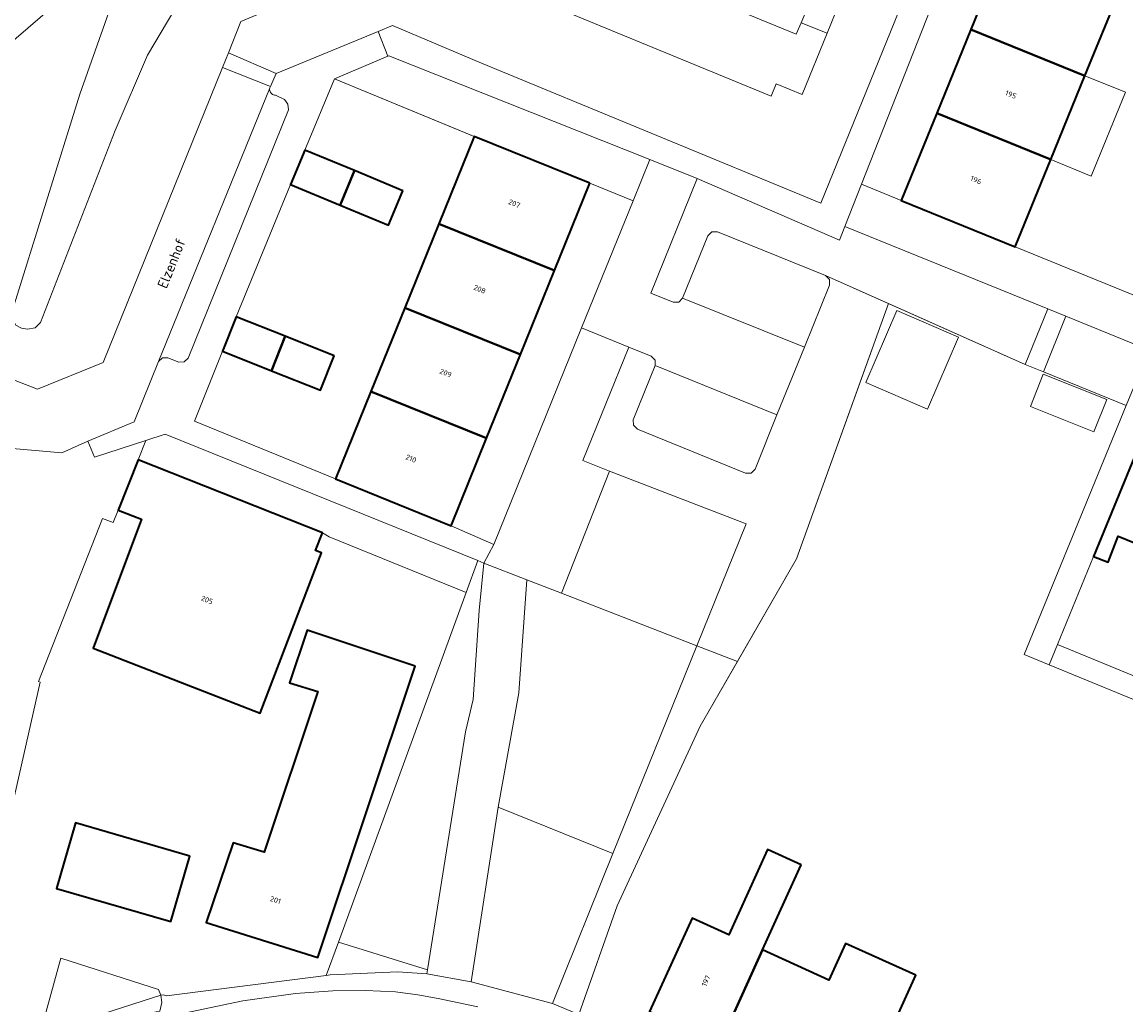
# Model space of a CAD drawing. Header units: metres. Extents: x 110065 to 112666, y 425872 to 427362.
# Tile 81 of 104: x 111413 to 111489, y 426440 to 426508. Entities that reach past the tile are written whole.
import ezdxf

# ---------------------------------------------------------------- set-up
doc = ezdxf.new("R2010")
doc.units = ezdxf.units.M
for name, color, linetype, lineweight in [('B-WE-GR-BEPLANTING_CULTUUR_HEESTERS-GV', 90, 'Continuous', 18), ('B-WE-GR-GRAS-GV', 60, 'Continuous', 13), ('B-WE-GR-HAAG-G', 90, 'GR-HAAG1', 13), ('B-WE-IE-TERREINAFSCHEIDING_KUNSTMATIG_HEKWERK-G', 20, 'IE-TERREINAFSCHEIDING-KUNSTMATIG', 18), ('B-WE-IE-TERREINAFSCHEIDING_KUNSTMATIG_MUUR-G', 90, 'IE-TERREINAFSCHEIDING-KUNSTMATIG-DICHT', 18), ('B-WE-OG-BEBOUWING-GV', 7, 'Continuous', 35), ('B-WE-OG-BEBOUWING-T18', 10, 'Continuous', 18), ('B-WE-OG-BEBOUWING_LUIFEL-GV', 7, 'Continuous', 18), ('B-WE-OG-BEBOUWING_OVERIG-GV', 7, 'Continuous', 18), ('B-WE-OG-BEBOUWING_STRAATNAAM-T35', 50, 'Continuous', 35), ('B-WE-OG-TERREIN_ERF-GV', 7, 'Continuous', 18), ('B-WE-OG-WATER-GV', 130, 'Continuous', 18), ('B-WE-VH-VERHARDING_ASFALT-GV', 252, 'Continuous', 18), ('B-WE-VH-VERHARDING_BETONSTRAATSTEEN-GV', 252, 'Continuous', 18), ('B-WE-VH-VERHARDING_GESLOTEN-GV', 7, 'Continuous', 18), ('B-WE-VH-VERHARDING_OPEN-GV', 252, 'Continuous', 18), ('B-WE-VH-VERHARDING_STRAATBAKSTEEN-GV', 252, 'Continuous', 18), ('B-WE-VH-VERHARDING_TEGEL-GV', 252, 'Continuous', 18)]:
    doc.layers.add(name, color=color, linetype=linetype, lineweight=lineweight)
doc.styles.add('NLCS-ISO-M200-T18', font='NLCS-ISO.ttf')
doc.styles.add('NLCS-ISO-M200-T35', font='NLCS-ISO.ttf')
doc.linetypes.add('GR-HAAG1', pattern='A,6,[176,NLCS.SHX,S=0.125,R=0,X=0,Y=0],-2', length=8)
doc.linetypes.add('IE-TERREINAFSCHEIDING-KUNSTMATIG', pattern='A,4,[82,NLCS.SHX,S=0.75,R=90,X=0,Y=0],4,-2', length=10)
doc.linetypes.add('IE-TERREINAFSCHEIDING-KUNSTMATIG-DICHT', pattern='A,8,-1,[82,NLCS.SHX,S=0.75,R=90,X=0,Y=0],-1', length=10)

msp = doc.modelspace()

# ---------------------------------------------------------------- linework, layer by layer
at = {"layer": 'B-WE-GR-BEPLANTING_CULTUUR_HEESTERS-GV', "flags": 128}
for points in [[(111420.29, 426515.395), (111419.243, 426516.197), (111417.253, 426512.78), (111416.034, 426511.561), (111410.486, 426506.931), (111407.864, 426505.042), (111406.523, 426504.25), (111402.804, 426502.317), (111401.574, 426501.992), (111391.56, 426492.611), (111385.624, 426485.823), (111371.589, 426472.061), (111374.373, 426469.222), (111375.333, 426470.278), (111382.308, 426477.996), (111389.793, 426485.997), (111399.864, 426495.015), (111408.29, 426502.56), (111416.357, 426509.524), (111418.161, 426512.047), (111418.544, 426513.118), (111420.29, 426515.395), (111420.29, 426515.395)], [(111456.494, 426498.343), (111438.604, 426505.452), (111438.553, 426505.43), (111434.896, 426503.88), (111444.471, 426499.926), (111452.384, 426496.72), (111455.35, 426495.519), (111456.494, 426498.343), (111456.494, 426498.343)], [(111469.484, 426492.816), (111459.747, 426497.05), (111456.566, 426489.199), (111458.096, 426488.579), (111458.479, 426488.582), (111458.747, 426488.855), (111460.474, 426493.119), (111460.743, 426493.392), (111461.126, 426493.394), (111468.54, 426490.39), (111472.848, 426488.471), (111482.213, 426484.3), (111483.763, 426488.109), (111469.859, 426493.768), (111469.484, 426492.816), (111469.484, 426492.816)], [(111472.848, 426488.471), (111468.54, 426490.39), (111468.812, 426490.121), (111468.815, 426489.739), (111467.088, 426485.476), (111465.21, 426480.841), (111463.708, 426477.134), (111463.44, 426476.861), (111463.057, 426476.858), (111455.642, 426479.863), (111455.37, 426480.132), (111455.367, 426480.514), (111456.869, 426484.221), (111456.867, 426484.604), (111456.594, 426484.873), (111455.064, 426485.492), (111451.911, 426477.71), (111453.744, 426476.998), (111463.099, 426473.366), (111459.719, 426465.024), (111462.506, 426463.942), (111466.554, 426470.982), (111472.848, 426488.471), (111472.848, 426488.471)], [(111490.705, 426485.283), (111485.013, 426487.6), (111483.463, 426483.791), (111489.146, 426481.478), (111490.705, 426485.283), (111490.705, 426485.283)], [(111444.706, 426470.861), (111423.286, 426479.527), (111421.957, 426479.096), (111421.434, 426477.757), (111434.058, 426472.757), (111434.515, 426472.48), (111443.909, 426468.679), (111444.706, 426470.861), (111444.706, 426470.861)], [(111445.133, 426470.688), (111444.706, 426470.861), (111443.909, 426468.679), (111435.161, 426444.71), (111441.257, 426442.806), (111443.869, 426459.12), (111444.396, 426461.335), (111444.807, 426467.426), (111445.133, 426470.688), (111445.133, 426470.688)], [(111462.506, 426463.942), (111459.719, 426465.024), (111453.971, 426450.786), (111449.821, 426440.507), (111451.635, 426439.753), (111454.249, 426447.189), (111459.957, 426459.51), (111462.506, 426463.942), (111462.506, 426463.942)]]:
    msp.add_lwpolyline(points, close=True, dxfattribs=at)
at = {"layer": 'B-WE-GR-GRAS-GV', "flags": 128}
for points in [[(111420.29, 426515.395), (111418.544, 426513.118), (111418.161, 426512.047), (111416.357, 426509.524), (111408.29, 426502.56), (111399.864, 426495.015), (111405.427, 426492.861), (111410.315, 426490.993), (111408.052, 426485.117), (111414.528, 426482.606), (111419.032, 426484.441), (111427.217, 426504.661), (111427.616, 426505.665), (111428.471, 426507.813), (111429.579, 426508.272), (111420.29, 426515.395), (111420.29, 426515.395)], [(111413.436, 426486.789), (111413.06, 426486.999), (111412.838, 426487.357), (111412.828, 426488.024), (111417.439, 426502.839), (111420.343, 426511.044), (111420.936, 426512.225), (111421.458, 426512.669), (111424.815, 426510.147), (111422.084, 426505.501), (111419.856, 426500.341), (111414.755, 426487.178), (111414.368, 426486.802), (111413.863, 426486.709), (111413.436, 426486.789), (111413.436, 426486.789)], [(111450.451, 426468.623), (111448.071, 426469.547), (111447.531, 426461.786), (111446.103, 426453.962), (111453.971, 426450.786), (111459.719, 426465.024), (111450.451, 426468.623), (111450.451, 426468.623)], [(111453.971, 426450.786), (111446.103, 426453.962), (111444.264, 426441.994), (111449.821, 426440.507), (111453.971, 426450.786), (111453.971, 426450.786)]]:
    msp.add_lwpolyline(points, close=True, dxfattribs=at)
at = {"layer": 'B-WE-GR-HAAG-G', "flags": 128}
for points in [[(111482.213, 426484.3), (111468.54, 426490.39)], [(111451.635, 426439.753), (111454.249, 426447.189), (111459.957, 426459.51), (111466.554, 426470.982), (111471.704, 426485.293)]]:
    msp.add_lwpolyline(points, dxfattribs=at)
at = {"layer": 'B-WE-IE-TERREINAFSCHEIDING_KUNSTMATIG_HEKWERK-G', "flags": 128}
msp.add_lwpolyline([(111444.471, 426499.926), (111444.292, 426500), (111434.896, 426503.88)], dxfattribs=at)
at = {"layer": 'B-WE-IE-TERREINAFSCHEIDING_KUNSTMATIG_MUUR-G', "flags": 128}
msp.add_lwpolyline([(111415.367, 426437.877), (111415.168, 426438.55), (111414.947, 426439.295), (111416.145, 426443.611), (111422.83, 426441.46)], dxfattribs=at)
at = {"layer": 'B-WE-OG-BEBOUWING-GV', "flags": 128}
for points in [[(111488.652, 426509.827), (111480.833, 426513.01), (111478.496, 426507.267), (111486.315, 426504.085), (111488.652, 426509.827), (111488.652, 426509.827)], [(111486.315, 426504.085), (111478.496, 426507.267), (111476.158, 426501.524), (111483.977, 426498.34), (111486.315, 426504.085), (111486.315, 426504.085)], [(111483.977, 426498.34), (111476.158, 426501.524), (111473.724, 426495.542), (111481.543, 426492.359), (111483.977, 426498.34), (111483.977, 426498.34)], [(111452.384, 426496.72), (111444.471, 426499.926), (111442.044, 426493.936), (111449.957, 426490.731), (111452.384, 426496.72), (111452.384, 426496.72)], [(111436.252, 426497.588), (111432.867, 426498.993), (111431.886, 426496.63), (111435.27, 426495.225), (111436.252, 426497.588), (111436.252, 426497.588)], [(111439.577, 426496.208), (111436.252, 426497.588), (111435.27, 426495.225), (111438.596, 426493.845), (111439.577, 426496.208), (111439.577, 426496.208)], [(111449.957, 426490.731), (111442.044, 426493.936), (111439.716, 426488.191), (111447.629, 426484.984), (111449.957, 426490.731), (111449.957, 426490.731)], [(111437.388, 426482.444), (111445.301, 426479.238), (111447.629, 426484.984), (111439.716, 426488.191), (111437.388, 426482.444), (111437.388, 426482.444)], [(111431.518, 426486.233), (111428.15, 426487.575), (111427.208, 426485.212), (111430.578, 426483.869), (111431.518, 426486.233), (111431.518, 426486.233)], [(111434.863, 426484.9), (111431.518, 426486.233), (111430.578, 426483.869), (111433.922, 426482.537), (111434.863, 426484.9), (111434.863, 426484.9)], [(111497.678, 426482.569), (111495.536, 426483.435), (111494.038, 426479.727), (111490.947, 426480.993), (111486.911, 426471.139), (111487.908, 426470.752), (111488.597, 426472.525), (111492.899, 426470.781), (111497.678, 426482.569), (111497.678, 426482.569)], [(111434.962, 426476.457), (111442.875, 426473.251), (111445.301, 426479.238), (111437.388, 426482.444), (111434.962, 426476.457), (111434.962, 426476.457)], [(111434.058, 426472.757), (111421.434, 426477.757), (111420.072, 426474.313), (111421.659, 426473.705), (111418.361, 426464.853), (111429.787, 426460.402), (111433.998, 426471.391), (111433.595, 426471.56), (111434.058, 426472.757), (111434.058, 426472.757)], [(111440.424, 426463.615), (111433.011, 426466.094), (111431.801, 426462.477), (111433.747, 426461.888), (111430.063, 426450.875), (111427.937, 426451.517), (111426.106, 426446.042), (111433.748, 426443.655), (111440.424, 426463.615), (111440.424, 426463.615)], [(111424.979, 426450.592), (111417.135, 426452.875), (111415.831, 426448.393), (111423.674, 426446.111), (111424.979, 426450.592), (111424.979, 426450.592)], [(111466.858, 426450), (111464.553, 426451.044), (111461.913, 426445.214), (111459.39, 426446.356), (111456.486, 426439.942), (111461.325, 426437.75), (111464.218, 426444.17), (111466.858, 426450), (111466.858, 426450)], [(111474.737, 426442.436), (111469.909, 426444.622), (111468.771, 426442.108), (111464.218, 426444.17), (111461.325, 426437.75), (111466.14, 426435.57), (111467.501, 426438.576), (111472.056, 426436.514), (111474.737, 426442.436), (111474.737, 426442.436)]]:
    msp.add_lwpolyline(points, close=True, dxfattribs=at)
at = {"layer": 'B-WE-OG-BEBOUWING_LUIFEL-GV', "flags": 128}
msp.add_lwpolyline([(111483.977, 426498.34), (111486.75, 426497.211), (111489.088, 426502.956), (111486.315, 426504.085), (111483.977, 426498.34), (111483.977, 426498.34)], close=True, dxfattribs=at)
at = {"layer": 'B-WE-OG-BEBOUWING_OVERIG-GV', "flags": 128}
for points in [[(111477.647, 426486.161), (111473.417, 426487.99), (111471.29, 426483.071), (111475.52, 426481.242), (111477.647, 426486.161), (111477.647, 426486.161)], [(111487.804, 426481.897), (111483.455, 426483.626), (111482.574, 426481.411), (111486.922, 426479.681), (111487.804, 426481.897), (111487.804, 426481.897)]]:
    msp.add_lwpolyline(points, close=True, dxfattribs=at)
at = {"layer": 'B-WE-OG-TERREIN_ERF-GV', "flags": 128}
for points in [[(111485.606, 426524.736), (111482.642, 426525.943), (111478.138, 426514.771), (111470.996, 426496.652), (111473.724, 426495.542), (111476.158, 426501.524), (111478.496, 426507.267), (111480.833, 426513.01), (111483.17, 426518.752), (111485.606, 426524.736), (111485.606, 426524.736)], [(111450.869, 426517.857), (111437.551, 426523.322), (111437.148, 426522.726), (111445.39, 426515.62), (111466.537, 426506.943), (111466.865, 426507.727), (111468.138, 426510.771), (111460.637, 426513.849), (111450.869, 426517.857), (111450.869, 426517.857)], [(111501.864, 426514.027), (111499.348, 426515.068), (111500.791, 426518.554), (111493.425, 426521.553), (111490.989, 426515.569), (111488.652, 426509.827), (111486.315, 426504.085), (111483.977, 426498.34), (111481.543, 426492.359), (111491.41, 426488.342), (111493.087, 426492.462), (111497.15, 426502.445), (111494.583, 426503.501), (111495.961, 426506.851), (111497.345, 426510.215), (111499.887, 426509.17), (111501.864, 426514.027), (111501.864, 426514.027)], [(111444.471, 426499.926), (111434.896, 426503.88), (111432.867, 426498.993), (111436.252, 426497.588), (111439.577, 426496.208), (111438.596, 426493.845), (111435.27, 426495.225), (111431.886, 426496.63), (111428.15, 426487.575), (111431.518, 426486.233), (111434.863, 426484.9), (111433.922, 426482.537), (111430.578, 426483.869), (111427.208, 426485.212), (111425.296, 426480.416), (111434.962, 426476.457), (111437.388, 426482.444), (111439.716, 426488.191), (111442.044, 426493.936), (111444.471, 426499.926), (111444.471, 426499.926)], [(111455.35, 426495.519), (111452.384, 426496.72), (111449.957, 426490.731), (111447.629, 426484.984), (111445.301, 426479.238), (111442.875, 426473.251), (111445.803, 426471.956), (111451.82, 426486.806), (111455.35, 426495.519), (111455.35, 426495.519)], [(111433.747, 426461.888), (111431.801, 426462.477), (111433.011, 426466.094), (111440.424, 426463.615), (111433.748, 426443.655), (111426.106, 426446.042), (111427.937, 426451.517), (111430.063, 426450.875), (111433.747, 426461.888), (111433.747, 426461.888)], [(111424.979, 426450.592), (111423.674, 426446.111), (111415.831, 426448.393), (111417.135, 426452.875), (111424.979, 426450.592), (111424.979, 426450.592)], [(111474.737, 426442.436), (111472.056, 426436.514), (111467.501, 426438.576), (111466.14, 426435.57), (111461.325, 426437.75), (111456.486, 426439.942), (111459.39, 426446.356), (111461.913, 426445.214), (111464.553, 426451.044), (111466.858, 426450), (111464.218, 426444.17), (111468.771, 426442.108), (111469.909, 426444.622), (111474.737, 426442.436), (111474.737, 426442.436)]]:
    msp.add_lwpolyline(points, close=True, dxfattribs=at)
for points in [[(111522.801, 426426.698), (111531.309, 426443.259), (111530.223, 426446.478), (111528.8, 426447.084), (111516.36, 426452.38), (111515.663, 426450.641), (111483.871, 426463.716), (111482.16, 426464.42), (111489.146, 426481.478), (111483.463, 426483.791), (111482.213, 426484.3), (111472.848, 426488.471), (111466.554, 426470.982), (111462.506, 426463.942), (111459.957, 426459.51), (111454.249, 426447.189), (111451.635, 426439.753)], [(111412.65, 426453.312), (111414.717, 426462.535), (111414.617, 426462.566), (111418.989, 426473.754), (111419.734, 426473.463), (111420.072, 426474.313), (111421.434, 426477.757), (111421.957, 426479.096), (111418.436, 426477.953), (111417.978, 426479.047), (111416.207, 426478.252), (111400.317, 426479.639)], [(111414.947, 426439.295), (111416.145, 426443.611), (111422.83, 426441.46), (111422.998, 426441.066), (111423.182, 426441.103), (111423.375, 426441.03), (111426.789, 426441.456), (111434.325, 426442.42), (111435.161, 426444.71), (111443.909, 426468.679), (111434.515, 426472.48), (111434.058, 426472.757), (111433.595, 426471.56), (111433.998, 426471.391), (111429.787, 426460.402), (111418.361, 426464.853), (111421.659, 426473.705), (111421.659, 426473.705), (111421.659, 426473.705), (111420.072, 426474.313), (111419.734, 426473.463), (111418.989, 426473.754), (111414.617, 426462.566), (111414.717, 426462.535), (111412.65, 426453.312)], [(111492.899, 426470.781), (111488.597, 426472.525), (111487.908, 426470.752), (111486.911, 426471.139), (111484.439, 426465.104), (111514.239, 426452.848)]]:
    msp.add_lwpolyline(points, dxfattribs=at)
at = {"layer": 'B-WE-OG-WATER-GV', "flags": 128}
msp.add_lwpolyline([(111424.815, 426510.147), (111421.458, 426512.669), (111420.936, 426512.225), (111420.343, 426511.044), (111417.439, 426502.839), (111412.828, 426488.024), (111412.838, 426487.357), (111413.06, 426486.999), (111413.436, 426486.789), (111413.863, 426486.709), (111414.368, 426486.802), (111414.755, 426487.178), (111419.856, 426500.341), (111422.084, 426505.501), (111424.815, 426510.147), (111424.815, 426510.147)], close=True, dxfattribs=at)
at = {"layer": 'B-WE-VH-VERHARDING_ASFALT-GV', "flags": 128}
msp.add_lwpolyline([(111444.706, 426440.26), (111442.003, 426440.849), (111440.611, 426441.098), (111439.074, 426441.288), (111439.074, 426441.288), (111439.074, 426441.288), (111437.024, 426441.394), (111434.769, 426441.359), (111432.222, 426441.182), (111428.617, 426440.692), (111424.598, 426439.84)], dxfattribs=at)
at = {"layer": 'B-WE-VH-VERHARDING_BETONSTRAATSTEEN-GV', "flags": 128}
for points in [[(111430.842, 426502.763), (111430.776, 426502.769), (111430.712, 426502.786), (111430.651, 426502.813), (111430.595, 426502.849), (111430.547, 426502.894), (111430.506, 426502.947), (111430.474, 426503.005), (111430.452, 426503.068), (111430.441, 426503.134), (111430.441, 426503.2), (111422.824, 426484.504), (111423.101, 426484.755), (111423.475, 426484.748), (111424.221, 426484.452), (111424.598, 426484.475), (111424.87, 426484.736), (111431.741, 426501.759), (111431.702, 426502.148), (111431.466, 426502.459), (111430.842, 426502.763), (111430.842, 426502.763)], [(111463.099, 426473.366), (111453.744, 426476.998), (111450.451, 426468.623), (111459.719, 426465.024), (111463.099, 426473.366), (111463.099, 426473.366)]]:
    msp.add_lwpolyline(points, close=True, dxfattribs=at)
at = {"layer": 'B-WE-VH-VERHARDING_GESLOTEN-GV', "flags": 128}
msp.add_lwpolyline([(111422.83, 426441.46), (111416.145, 426443.611), (111414.947, 426439.295), (111415.168, 426438.55), (111422.998, 426441.066), (111422.83, 426441.46), (111422.83, 426441.46)], close=True, dxfattribs=at)
at = {"layer": 'B-WE-VH-VERHARDING_OPEN-GV', "flags": 128}
for points in [[(111489.156, 426557.517), (111468.639, 426506.999), (111466.932, 426502.795), (111465.151, 426503.529), (111464.811, 426502.692), (111440.98, 426512.512)], [(111428.471, 426507.813), (111427.616, 426505.665), (111430.883, 426504.236), (111437.88, 426507.13), (111438.869, 426507.538), (111444.954, 426504.947), (111468.217, 426495.361), (111483.778, 426533.659)], [(111451.635, 426439.753), (111449.821, 426440.507), (111444.264, 426441.994), (111444.264, 426441.994), (111444.264, 426441.994), (111441.214, 426442.537), (111439.215, 426442.664), (111434.591, 426442.454), (111434.325, 426442.42), (111426.789, 426441.456), (111423.375, 426441.03), (111423.182, 426441.103), (111422.998, 426441.066), (111423.058, 426440.565), (111422.914, 426439.982)], [(111424.598, 426439.84), (111428.617, 426440.692), (111432.222, 426441.182), (111434.769, 426441.359), (111437.024, 426441.394), (111439.074, 426441.288), (111440.611, 426441.098), (111442.003, 426440.849), (111444.706, 426440.26)]]:
    msp.add_lwpolyline(points, dxfattribs=at)
for points in [[(111445.39, 426515.62), (111442.719, 426516.716), (111441.077, 426512.715), (111440.98, 426512.512), (111464.811, 426502.692), (111465.151, 426503.529), (111466.932, 426502.795), (111468.639, 426506.999), (111466.865, 426507.727), (111466.537, 426506.943), (111445.39, 426515.62), (111445.39, 426515.62)], [(111430.883, 426504.236), (111427.616, 426505.665), (111427.217, 426504.661), (111430.501, 426503.364), (111430.883, 426504.236), (111430.883, 426504.236)], [(111430.501, 426503.364), (111427.217, 426504.661), (111419.032, 426484.441), (111414.528, 426482.606), (111408.052, 426485.117), (111410.315, 426490.993), (111405.427, 426492.861), (111401.605, 426482.999), (111400.317, 426479.639), (111416.207, 426478.252), (111417.978, 426479.047), (111421.162, 426480.372), (111422.824, 426484.504), (111430.441, 426503.2), (111430.461, 426503.264), (111430.501, 426503.364), (111430.501, 426503.364)], [(111459.747, 426497.05), (111456.494, 426498.343), (111455.35, 426495.519), (111451.82, 426486.806), (111455.064, 426485.492), (111456.594, 426484.873), (111456.867, 426484.604), (111456.869, 426484.221), (111465.21, 426480.841), (111467.088, 426485.476), (111458.747, 426488.855), (111458.479, 426488.582), (111458.096, 426488.579), (111456.566, 426489.199), (111459.747, 426497.05), (111459.747, 426497.05)], [(111468.54, 426490.39), (111461.126, 426493.394), (111460.743, 426493.392), (111460.474, 426493.119), (111458.747, 426488.855), (111467.088, 426485.476), (111468.815, 426489.739), (111468.812, 426490.121), (111468.54, 426490.39), (111468.54, 426490.39)], [(111485.013, 426487.6), (111483.763, 426488.109), (111482.213, 426484.3), (111483.463, 426483.791), (111485.013, 426487.6), (111485.013, 426487.6)], [(111465.21, 426480.841), (111456.869, 426484.221), (111455.367, 426480.514), (111455.37, 426480.132), (111455.642, 426479.863), (111463.057, 426476.858), (111463.44, 426476.861), (111463.708, 426477.134), (111465.21, 426480.841), (111465.21, 426480.841)], [(111441.257, 426442.806), (111435.161, 426444.71), (111434.325, 426442.42), (111434.591, 426442.454), (111439.215, 426442.664), (111441.214, 426442.537), (111441.257, 426442.806), (111441.257, 426442.806)], [(111423.058, 426440.565), (111422.998, 426441.066), (111415.168, 426438.55), (111415.367, 426437.877), (111415.437, 426437.639), (111422.425, 426439.884), (111422.914, 426439.982), (111423.058, 426440.565), (111423.058, 426440.565)]]:
    msp.add_lwpolyline(points, close=True, dxfattribs=at)
at = {"layer": 'B-WE-VH-VERHARDING_STRAATBAKSTEEN-GV', "flags": 128}
for points in [[(111473.724, 426495.542), (111470.996, 426496.652), (111469.859, 426493.768), (111483.763, 426488.109), (111485.013, 426487.6), (111490.705, 426485.283), (111492.418, 426484.585), (111492.98, 426485.957), (111498.118, 426483.973), (111498.863, 426485.903), (111500.286, 426489.589), (111494.948, 426491.705), (111493.087, 426492.462), (111491.41, 426488.342), (111481.543, 426492.359), (111473.724, 426495.542), (111473.724, 426495.542)], [(111448.071, 426469.547), (111445.133, 426470.688), (111444.807, 426467.426), (111444.396, 426461.335), (111443.869, 426459.12), (111441.257, 426442.806), (111441.214, 426442.537), (111444.264, 426441.994), (111446.103, 426453.962), (111447.531, 426461.786), (111448.071, 426469.547), (111448.071, 426469.547)]]:
    msp.add_lwpolyline(points, close=True, dxfattribs=at)
at = {"layer": 'B-WE-VH-VERHARDING_TEGEL-GV', "flags": 128}
for points in [[(111491.065, 426562.216), (111489.398, 426562.89), (111487.404, 426558.434), (111486.528, 426556.276), (111485.652, 426554.118), (111483.354, 426548.427), (111482.476, 426546.262), (111481.598, 426544.096), (111479.659, 426538.782), (111471.078, 426517.798), (111468.138, 426510.771), (111466.865, 426507.727), (111468.639, 426506.999), (111489.156, 426557.517), (111491.065, 426562.216), (111491.065, 426562.216)], [(111485.446, 426532.982), (111483.778, 426533.659), (111468.217, 426495.361), (111444.954, 426504.947), (111438.869, 426507.538), (111437.88, 426507.13), (111438.553, 426505.43), (111438.604, 426505.452), (111456.494, 426498.343), (111459.747, 426497.05), (111469.484, 426492.816), (111469.859, 426493.768), (111470.996, 426496.652), (111478.138, 426514.771), (111482.642, 426525.943), (111483.29, 426527.646), (111485.446, 426532.982), (111485.446, 426532.982)], [(111438.553, 426505.43), (111437.88, 426507.13), (111430.883, 426504.236), (111430.501, 426503.364), (111430.461, 426503.264), (111430.441, 426503.2), (111430.441, 426503.134), (111430.452, 426503.068), (111430.474, 426503.005), (111430.506, 426502.947), (111430.547, 426502.894), (111430.595, 426502.849), (111430.651, 426502.813), (111430.712, 426502.786), (111430.776, 426502.769), (111430.842, 426502.763), (111431.466, 426502.459), (111431.702, 426502.148), (111431.741, 426501.759), (111424.87, 426484.736), (111424.598, 426484.475), (111424.221, 426484.452), (111423.475, 426484.748), (111423.101, 426484.755), (111422.824, 426484.504), (111421.162, 426480.372), (111417.978, 426479.047), (111418.436, 426477.953), (111421.957, 426479.096), (111423.286, 426479.527), (111444.706, 426470.861), (111445.133, 426470.688), (111445.803, 426471.956), (111442.875, 426473.251), (111434.962, 426476.457), (111425.296, 426480.416), (111427.208, 426485.212), (111428.15, 426487.575), (111431.886, 426496.63), (111432.867, 426498.993), (111434.896, 426503.88), (111438.553, 426505.43), (111438.553, 426505.43)], [(111455.064, 426485.492), (111451.82, 426486.806), (111445.803, 426471.956), (111445.133, 426470.688), (111448.071, 426469.547), (111450.451, 426468.623), (111453.744, 426476.998), (111451.911, 426477.71), (111455.064, 426485.492), (111455.064, 426485.492)], [(111492.418, 426484.585), (111490.705, 426485.283), (111489.146, 426481.478), (111482.16, 426464.42), (111483.871, 426463.716), (111484.439, 426465.104), (111486.911, 426471.139), (111490.947, 426480.993), (111492.418, 426484.585), (111492.418, 426484.585)], [(111514.239, 426452.848), (111484.439, 426465.104), (111483.871, 426463.716), (111515.663, 426450.641), (111516.36, 426452.38), (111528.8, 426447.084), (111529.385, 426448.441), (111514.887, 426454.613), (111514.239, 426452.848), (111514.239, 426452.848)]]:
    msp.add_lwpolyline(points, close=True, dxfattribs=at)

# ---------------------------------------------------------------- texts
at = {"layer": 'B-WE-OG-BEBOUWING-T18', "char_height": 0.36, "attachment_point": 5, "style": 'NLCS-ISO-M200-T18'}
for s, insert, rotation in [('195', (111481.237, 426502.804), 338), ('196', (111478.85, 426496.941), 338), ('207', (111447.214, 426495.328), 338), ('208', (111444.837, 426489.46), 338), ('209', (111442.508, 426483.714), 338), ('210', (111440.132, 426477.848), 338), ('205', (111426.159, 426468.163), 339), ('201', (111430.847, 426447.594), 342), ('197', (111460.354, 426442.053), 66)]:
    msp.add_mtext(s, dxfattribs=dict(at, insert=insert, rotation=rotation))
at = {"layer": 'B-WE-OG-BEBOUWING_STRAATNAAM-T35', "insert": (111423.723, 426491.235), "char_height": 0.7, "attachment_point": 5, "rotation": 68, "style": 'NLCS-ISO-M200-T35'}
msp.add_mtext('Elzenhof', dxfattribs=at)

doc.saveas('drawing.dxf')
